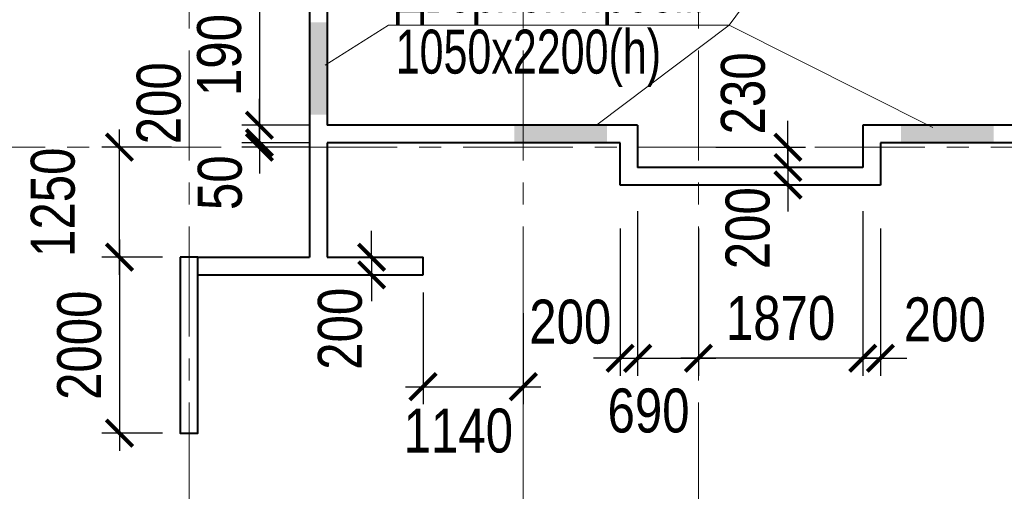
# Model space of a CAD drawing. Extents: x -8631841 to -8525813, y 4017860 to 4564755.
# Tile 107 of 112: x -8578457 to -8567264, y 4542433 to 4547793. Entities that reach past the tile are written whole.
import ezdxf

# ---------------------------------------------------------------- set-up
doc = ezdxf.new("R2010")
doc.units = 0
doc.header["$LTSCALE"] = 1000
doc.header["$MEASUREMENT"] = 0
doc.linetypes.add('CENTER', pattern=[2, 1.25, -0.25, 0.25, -0.25])
for name, color, linetype, lineweight in [('CК-400-Т(двери)', 7, 'Continuous', 20), ('СК-040-С(тены)', 12, 'Continuous', 40), ('СК-043-С-ПИЛОНЫ', 5, 'Continuous', 40), ('СК-100-О(си)', 7, 'CENTER', 15), ('СК-300-Р(азмеры)', 7, 'Continuous', 20), ('СК-343-Р-КОЛОННЫ', 7, 'Continuous', 13), ('СК-600-Ш(триховка', 7, 'Continuous', 15)]:
    doc.layers.add(name, color=color, linetype=linetype, lineweight=lineweight)
doc.styles.add('RUSS', font='arial.ttf', dxfattribs={"width": 0.8})
doc.dimstyles.new('100-200', dxfattribs={"dimscale": 0, "dimtxt": 500, "dimasz": 300, "dimexe": 200, "dimexo": 200, "dimgap": 200, "dimtad": 1, "dimdec": 0, "dimzin": 0, "dimdsep": 46, "dimtxsty": 'RUSS', "dimblk": 'ARCHTICK', "dimcen": 0.096, "dimdle": 200, "dimclrd": 7, "dimclre": 7, "dimclrt": 256, "dimadec": 0, "dimazin": 0, "dimtfac": 1, "dimtdec": 0, "dimtmove": 2, "dimatfit": 3, "dimldrblk": 'OBLIQUE', "dimfxl": 1, "dimtolj": 1, "dimtzin": 0, "dimarcsym": 0})

# ---------------------------------------------------------------- blocks, each defined once
blk = doc.blocks.new('A$Cc2edbf5f')
at = {"layer": 'СК-040-С(тены)'}
for p, q in [((27490, 9790), (27490, 6185)), ((27690, 9590), (27690, 7685)), ((31220, 7685), (27690, 7685)), ((31220, 7685), (31220, 7205)), ((38210, 7685), (33780, 7685)), ((33780, 7685), (33780, 7205)), ((31020, 7485), (27690, 7485)), ((27690, 7485), (27690, 6185)), ((31020, 7005), (31020, 7485)), ((38410, 7485), (33980, 7485)), ((33980, 7485), (33980, 7005)), ((33780, 7205), (31220, 7205)), ((33980, 7005), (31020, 7005)), ((26220, 6185), (27490, 6185)), ((27506, 6185), (27506, 6185)), ((27690, 6185), (28780, 6185)), ((28780, 5985), (28780, 6185)), ((26220, 5985), (28780, 5985))]:
    blk.add_line(p, q, dxfattribs=at)
at = {"layer": 'СК-043-С-ПИЛОНЫ'}
blk.add_lwpolyline([(26020, 6185), (26020, 4186), (26220, 4186), (26220, 6185), (26020, 6185)], dxfattribs=at)
at = {"layer": 'СК-600-Ш(триховка', "color": 7}
for points in [[(27690, 8856), (27490, 8856), (27690, 7806), (27490, 7806)], [(29820, 7685), (29820, 7485), (30870, 7685), (30870, 7485)], [(34216, 7685), (34216, 7485), (35266, 7685), (35266, 7485)]]:
    blk.add_solid(points, dxfattribs=at)
blk = doc.blocks.new('оси')
at = {"layer": 'СК-100-О(си)'}
for p, q in [((-17800, 18534.9), (-17800, -7257.5)), ((-14000, 18534.9), (-14000, -7257.5)), ((-12010, 18534.9), (-12010, -7257.5)), ((-46685.3, 7435), (6554.2, 7435))]:
    blk.add_line(p, q, dxfattribs=at)
blk = doc.blocks.new('A$C858fb3ef')
at = {"layer": 'СК-300-Р(азмеры)'}
blk.add_blockref('оси', (0, 0), dxfattribs=at)
blk = doc.blocks.new('A$C573b34c5')
blk.add_blockref('A$C858fb3ef', (0, 0))
blk = doc.blocks.new('_ArchTick')
at = {"color": 0, "linetype": 'ByBlock', "const_width": 0.15}
blk.add_lwpolyline([(-0.5, -0.5), (0.5, 0.5)], dxfattribs=at)
blk = doc.blocks.new('*D82')
at = {"layer": 'Defpoints', "color": 0, "transparency": 16777216}
for p in [(-8576632, 4545093), (-8577323, 4543093), (-8576632, 4543093)]:
    blk.add_point(p, dxfattribs=at)
at = {"layer": 'СК-343-Р-КОЛОННЫ', "color": 7, "lineweight": -2, "transparency": 16777216}
for p, q in [((-8577323, 4545293), (-8577323, 4542893)), ((-8576832, 4545093), (-8577523, 4545093)), ((-8576832, 4543093), (-8577523, 4543093))]:
    blk.add_line(p, q, dxfattribs=at)
at = {"layer": 'СК-343-Р-КОЛОННЫ', "color": 7, "lineweight": -2, "transparency": 16777216, "xscale": 300, "yscale": 300, "zscale": 300}
for p, rotation in [((-8577323, 4545093), 90), ((-8577323, 4543093), 270)]:
    blk.add_blockref('_ArchTick', p, dxfattribs=dict(at, rotation=rotation))
at = {"layer": 'СК-343-Р-КОЛОННЫ', "transparency": 16777216, "insert": (-8577778, 4544093), "char_height": 500, "attachment_point": 5, "rotation": 90, "style": 'RUSS'}
blk.add_mtext('\\A1;2000', dxfattribs=at)
blk = doc.blocks.new('_Oblique')
at = {"color": 0, "linetype": 'ByBlock', "lineweight": -2}
blk.add_line((-0.5, -0.5), (0.5, 0.5), dxfattribs=at)
blk = doc.blocks.new('*D83')
at = {"layer": 'Defpoints', "color": 0, "transparency": 16777216}
for p in [(-8577323, 4546343), (-8576532, 4546343), (-8576632, 4545093)]:
    blk.add_point(p, dxfattribs=at)
at = {"layer": 'СК-343-Р-КОЛОННЫ', "color": 7, "lineweight": -2, "transparency": 16777216}
for p, q in [((-8577323, 4544893), (-8577323, 4546543)), ((-8576732, 4546343), (-8577523, 4546343)), ((-8576832, 4545093), (-8577523, 4545093))]:
    blk.add_line(p, q, dxfattribs=at)
at = {"layer": 'СК-343-Р-КОЛОННЫ', "color": 7, "lineweight": -2, "transparency": 16777216, "xscale": 300, "yscale": 300, "zscale": 300}
for p, rotation in [((-8577323, 4546343), 90), ((-8577323, 4545093), 270)]:
    blk.add_blockref('_ArchTick', p, dxfattribs=dict(at, rotation=rotation))
at = {"layer": 'СК-343-Р-КОЛОННЫ', "transparency": 16777216, "insert": (-8578078, 4545718), "char_height": 500, "attachment_point": 5, "rotation": 90, "style": 'RUSS'}
blk.add_mtext('\\A1;1250', dxfattribs=at)
blk = doc.blocks.new('*D84')
at = {"layer": 'Defpoints', "color": 0, "transparency": 16777216}
for p in [(-8574962, 4545093), (-8575364, 4544893), (-8574456, 4544893)]:
    blk.add_point(p, dxfattribs=at)
at = {"layer": 'СК-343-Р-КОЛОННЫ', "color": 7, "lineweight": -2, "transparency": 16777216}
for p, q in [((-8574456, 4545093), (-8574456, 4545393)), ((-8574762, 4545093), (-8574256, 4545093)), ((-8574456, 4545093), (-8574456, 4544893)), ((-8575164, 4544893), (-8574256, 4544893)), ((-8574456, 4544893), (-8574456, 4544593))]:
    blk.add_line(p, q, dxfattribs=at)
at = {"layer": 'СК-343-Р-КОЛОННЫ', "color": 7, "lineweight": -2, "transparency": 16777216, "xscale": 300, "yscale": 300, "zscale": 300}
for p, rotation in [((-8574456, 4545093), 270), ((-8574456, 4544893), 90)]:
    blk.add_blockref('_ArchTick', p, dxfattribs=dict(at, rotation=rotation))
at = {"layer": 'СК-343-Р-КОЛОННЫ', "transparency": 16777216, "insert": (-8574814, 4544280), "char_height": 500, "attachment_point": 5, "rotation": 90, "style": 'RUSS'}
blk.add_mtext('\\A1;200', dxfattribs=at)
blk = doc.blocks.new('*D202')
at = {"layer": 'Defpoints', "color": 0, "transparency": 16777216}
for p in [(-8574962, 4548498), (-8575732, 4546593), (-8574962, 4546593)]:
    blk.add_point(p, dxfattribs=at)
at = {"layer": 'СК-343-Р-КОЛОННЫ', "color": 7, "lineweight": -2, "transparency": 16777216}
for p, q in [((-8575732, 4548698), (-8575732, 4546393)), ((-8575162, 4548498), (-8575932, 4548498)), ((-8575162, 4546593), (-8575932, 4546593))]:
    blk.add_line(p, q, dxfattribs=at)
at = {"layer": 'СК-343-Р-КОЛОННЫ', "color": 7, "lineweight": -2, "transparency": 16777216, "xscale": 300, "yscale": 300, "zscale": 300}
for p, rotation in [((-8575732, 4548498), 90), ((-8575732, 4546593), 270)]:
    blk.add_blockref('_ArchTick', p, dxfattribs=dict(at, rotation=rotation))
at = {"layer": 'СК-343-Р-КОЛОННЫ', "transparency": 16777216, "insert": (-8576187, 4547546), "char_height": 500, "attachment_point": 5, "rotation": 90, "style": 'RUSS'}
blk.add_mtext('\\A1;1905', dxfattribs=at)
blk = doc.blocks.new('*D203')
at = {"layer": 'Defpoints', "color": 0, "transparency": 16777216}
for p in [(-8574962, 4546593), (-8575732, 4546393), (-8574962, 4546393)]:
    blk.add_point(p, dxfattribs=at)
at = {"layer": 'СК-343-Р-КОЛОННЫ', "color": 7, "lineweight": -2, "transparency": 16777216}
for p, q in [((-8575732, 4546593), (-8575732, 4546893)), ((-8575162, 4546593), (-8575932, 4546593)), ((-8575732, 4546593), (-8575732, 4546393)), ((-8575162, 4546393), (-8575932, 4546393)), ((-8575732, 4546393), (-8575732, 4546093))]:
    blk.add_line(p, q, dxfattribs=at)
at = {"layer": 'СК-343-Р-КОЛОННЫ', "color": 7, "lineweight": -2, "transparency": 16777216, "xscale": 300, "yscale": 300, "zscale": 300}
for p, rotation in [((-8575732, 4546593), 270), ((-8575732, 4546393), 90)]:
    blk.add_blockref('_ArchTick', p, dxfattribs=dict(at, rotation=rotation))
at = {"layer": 'СК-343-Р-КОЛОННЫ', "transparency": 16777216, "insert": (-8576874, 4546843), "char_height": 500, "attachment_point": 5, "rotation": 90, "style": 'RUSS'}
blk.add_mtext('\\A1;200', dxfattribs=at)
blk = doc.blocks.new('*D204')
at = {"layer": 'Defpoints', "color": 0, "transparency": 16777216}
for p in [(-8574962, 4546393), (-8575732, 4546343), (-8574962, 4546343)]:
    blk.add_point(p, dxfattribs=at)
at = {"layer": 'СК-343-Р-КОЛОННЫ', "color": 7, "lineweight": -2, "transparency": 16777216}
for p, q in [((-8575732, 4546393), (-8575732, 4546693)), ((-8575162, 4546393), (-8575932, 4546393)), ((-8575732, 4546393), (-8575732, 4546343)), ((-8575162, 4546343), (-8575932, 4546343)), ((-8575732, 4546343), (-8575732, 4546043))]:
    blk.add_line(p, q, dxfattribs=at)
at = {"layer": 'СК-343-Р-КОЛОННЫ', "color": 7, "lineweight": -2, "transparency": 16777216, "xscale": 300, "yscale": 300, "zscale": 300}
for p, rotation in [((-8575732, 4546393), 270), ((-8575732, 4546343), 90)]:
    blk.add_blockref('_ArchTick', p, dxfattribs=dict(at, rotation=rotation))
at = {"layer": 'СК-343-Р-КОЛОННЫ', "transparency": 16777216, "insert": (-8576179, 4545940), "char_height": 500, "attachment_point": 5, "rotation": 90, "style": 'RUSS'}
blk.add_mtext('\\A1;50', dxfattribs=at)
blk = doc.blocks.new('*D211')
at = {"layer": 'Defpoints', "color": 0, "transparency": 16777216}
for p in [(-8568872, 4545818), (-8568672, 4545618), (-8568672, 4543945)]:
    blk.add_point(p, dxfattribs=at)
at = {"layer": 'СК-343-Р-КОЛОННЫ', "color": 7, "lineweight": -2, "transparency": 16777216}
for p, q in [((-8568872, 4545618), (-8568872, 4543745)), ((-8568672, 4545418), (-8568672, 4543745)), ((-8568872, 4543945), (-8569172, 4543945)), ((-8568872, 4543945), (-8568672, 4543945)), ((-8568672, 4543945), (-8568372, 4543945))]:
    blk.add_line(p, q, dxfattribs=at)
at = {"layer": 'СК-343-Р-КОЛОННЫ', "color": 7, "lineweight": -2, "transparency": 16777216, "xscale": 300, "yscale": 300, "zscale": 300}
blk.add_blockref('_ArchTick', (-8568872, 4543945), dxfattribs=at)
at = {"layer": 'СК-343-Р-КОЛОННЫ', "color": 7, "lineweight": -2, "transparency": 16777216, "xscale": 300, "yscale": 300, "zscale": 300, "rotation": 180}
blk.add_blockref('_ArchTick', (-8568672, 4543945), dxfattribs=at)
at = {"layer": 'СК-343-Р-КОЛОННЫ', "transparency": 16777216, "insert": (-8567940, 4544383), "char_height": 500, "attachment_point": 5, "style": 'RUSS'}
blk.add_mtext('\\A1;200', dxfattribs=at)
blk = doc.blocks.new('*D212')
at = {"layer": 'Defpoints', "color": 0, "transparency": 16777216}
for p in [(-8568872, 4545818), (-8570742, 4545618), (-8570742, 4543945)]:
    blk.add_point(p, dxfattribs=at)
at = {"layer": 'СК-343-Р-КОЛОННЫ', "color": 7, "lineweight": -2, "transparency": 16777216}
for p, q in [((-8568872, 4545618), (-8568872, 4543745)), ((-8570742, 4545418), (-8570742, 4543745)), ((-8568672, 4543945), (-8570942, 4543945))]:
    blk.add_line(p, q, dxfattribs=at)
at = {"layer": 'СК-343-Р-КОЛОННЫ', "color": 7, "lineweight": -2, "transparency": 16777216, "xscale": 300, "yscale": 300, "zscale": 300, "rotation": 180}
blk.add_blockref('_ArchTick', (-8570742, 4543945), dxfattribs=at)
at = {"layer": 'СК-343-Р-КОЛОННЫ', "color": 7, "lineweight": -2, "transparency": 16777216, "xscale": 300, "yscale": 300, "zscale": 300}
blk.add_blockref('_ArchTick', (-8568872, 4543945), dxfattribs=at)
at = {"layer": 'СК-343-Р-КОЛОННЫ', "transparency": 16777216, "insert": (-8569807, 4544400), "char_height": 500, "attachment_point": 5, "style": 'RUSS'}
blk.add_mtext('\\A1;1870', dxfattribs=at)
blk = doc.blocks.new('*D213')
at = {"layer": 'Defpoints', "color": 0, "transparency": 16777216}
for p in [(-8571432, 4545818), (-8570742, 4545618), (-8570742, 4543945)]:
    blk.add_point(p, dxfattribs=at)
at = {"layer": 'СК-343-Р-КОЛОННЫ', "color": 7, "lineweight": -2, "transparency": 16777216}
for p, q in [((-8571432, 4545618), (-8571432, 4543745)), ((-8570742, 4545418), (-8570742, 4543745)), ((-8571632, 4543945), (-8570542, 4543945))]:
    blk.add_line(p, q, dxfattribs=at)
at = {"layer": 'СК-343-Р-КОЛОННЫ', "color": 7, "lineweight": -2, "transparency": 16777216, "xscale": 300, "yscale": 300, "zscale": 300, "rotation": 180}
blk.add_blockref('_ArchTick', (-8571432, 4543945), dxfattribs=at)
at = {"layer": 'СК-343-Р-КОЛОННЫ', "color": 7, "lineweight": -2, "transparency": 16777216, "xscale": 300, "yscale": 300, "zscale": 300}
blk.add_blockref('_ArchTick', (-8570742, 4543945), dxfattribs=at)
at = {"layer": 'СК-343-Р-КОЛОННЫ', "transparency": 16777216, "insert": (-8571308, 4543348), "char_height": 500, "attachment_point": 5, "style": 'RUSS'}
blk.add_mtext('\\A1;690', dxfattribs=at)
blk = doc.blocks.new('*D214')
at = {"layer": 'Defpoints', "color": 0, "transparency": 16777216}
for p in [(-8571432, 4545818), (-8571632, 4545618), (-8571432, 4543945)]:
    blk.add_point(p, dxfattribs=at)
at = {"layer": 'СК-343-Р-КОЛОННЫ', "color": 7, "lineweight": -2, "transparency": 16777216}
for p, q in [((-8571432, 4545618), (-8571432, 4543745)), ((-8571632, 4545418), (-8571632, 4543745)), ((-8571632, 4543945), (-8571932, 4543945)), ((-8571632, 4543945), (-8571432, 4543945)), ((-8571432, 4543945), (-8571132, 4543945))]:
    blk.add_line(p, q, dxfattribs=at)
at = {"layer": 'СК-343-Р-КОЛОННЫ', "color": 7, "lineweight": -2, "transparency": 16777216, "xscale": 300, "yscale": 300, "zscale": 300}
blk.add_blockref('_ArchTick', (-8571632, 4543945), dxfattribs=at)
at = {"layer": 'СК-343-Р-КОЛОННЫ', "color": 7, "lineweight": -2, "transparency": 16777216, "xscale": 300, "yscale": 300, "zscale": 300, "rotation": 180}
blk.add_blockref('_ArchTick', (-8571432, 4543945), dxfattribs=at)
at = {"layer": 'СК-343-Р-КОЛОННЫ', "transparency": 16777216, "insert": (-8572198, 4544358), "char_height": 500, "attachment_point": 5, "style": 'RUSS'}
blk.add_mtext('\\A1;200', dxfattribs=at)
blk = doc.blocks.new('*D215')
at = {"layer": 'Defpoints', "color": 0, "transparency": 16777216}
for p in [(-8570742, 4546343), (-8570742, 4546113), (-8569723, 4546113)]:
    blk.add_point(p, dxfattribs=at)
at = {"layer": 'СК-343-Р-КОЛОННЫ', "color": 7, "lineweight": -2, "transparency": 16777216}
for p, q in [((-8569723, 4546343), (-8569723, 4546643)), ((-8570542, 4546343), (-8569523, 4546343)), ((-8569723, 4546343), (-8569723, 4546113)), ((-8570542, 4546113), (-8569523, 4546113)), ((-8569723, 4546113), (-8569723, 4545813))]:
    blk.add_line(p, q, dxfattribs=at)
at = {"layer": 'СК-343-Р-КОЛОННЫ', "color": 7, "lineweight": -2, "transparency": 16777216, "xscale": 300, "yscale": 300, "zscale": 300}
for p, rotation in [((-8569723, 4546343), 270), ((-8569723, 4546113), 90)]:
    blk.add_blockref('_ArchTick', p, dxfattribs=dict(at, rotation=rotation))
at = {"layer": 'СК-343-Р-КОЛОННЫ', "transparency": 16777216, "insert": (-8570232, 4546955), "char_height": 500, "attachment_point": 5, "rotation": 90, "style": 'RUSS'}
blk.add_mtext('\\A1;230', dxfattribs=at)
blk = doc.blocks.new('*D216')
at = {"layer": 'Defpoints', "color": 0, "transparency": 16777216}
for p in [(-8570743, 4546113), (-8570743, 4545913), (-8569723, 4545913)]:
    blk.add_point(p, dxfattribs=at)
at = {"layer": 'СК-343-Р-КОЛОННЫ', "color": 7, "lineweight": -2, "transparency": 16777216}
for p, q in [((-8569723, 4546113), (-8569723, 4546413)), ((-8570543, 4546113), (-8569523, 4546113)), ((-8569723, 4546113), (-8569723, 4545913)), ((-8570543, 4545913), (-8569523, 4545913)), ((-8569723, 4545913), (-8569723, 4545613))]:
    blk.add_line(p, q, dxfattribs=at)
at = {"layer": 'СК-343-Р-КОЛОННЫ', "color": 7, "lineweight": -2, "transparency": 16777216, "xscale": 300, "yscale": 300, "zscale": 300}
for p, rotation in [((-8569723, 4546113), 270), ((-8569723, 4545913), 90)]:
    blk.add_blockref('_ArchTick', p, dxfattribs=dict(at, rotation=rotation))
at = {"layer": 'СК-343-Р-КОЛОННЫ', "transparency": 16777216, "insert": (-8570179, 4545423), "char_height": 500, "attachment_point": 5, "rotation": 90, "style": 'RUSS'}
blk.add_mtext('\\A1;200', dxfattribs=at)
blk = doc.blocks.new('*D1194')
at = {"layer": 'Defpoints', "color": 0, "transparency": 16777216}
for p in [(-8573872, 4544893), (-8572732, 4544657), (-8572732, 4543622)]:
    blk.add_point(p, dxfattribs=at)
at = {"layer": 'СК-343-Р-КОЛОННЫ', "color": 7, "lineweight": -2, "transparency": 16777216}
for p, q in [((-8573872, 4544693), (-8573872, 4543422)), ((-8572732, 4544457), (-8572732, 4543422)), ((-8574072, 4543622), (-8572532, 4543622))]:
    blk.add_line(p, q, dxfattribs=at)
at = {"layer": 'СК-343-Р-КОЛОННЫ', "color": 7, "lineweight": -2, "transparency": 16777216, "xscale": 300, "yscale": 300, "zscale": 300, "rotation": 180}
blk.add_blockref('_ArchTick', (-8573872, 4543622), dxfattribs=at)
at = {"layer": 'СК-343-Р-КОЛОННЫ', "color": 7, "lineweight": -2, "transparency": 16777216, "xscale": 300, "yscale": 300, "zscale": 300}
blk.add_blockref('_ArchTick', (-8572732, 4543622), dxfattribs=at)
at = {"layer": 'СК-343-Р-КОЛОННЫ', "transparency": 16777216, "insert": (-8573470, 4543120), "char_height": 500, "attachment_point": 5, "style": 'RUSS'}
blk.add_mtext('\\A1;1140', dxfattribs=at)

msp = doc.modelspace()

# ---------------------------------------------------------------- linework, layer by layer
at = {"layer": 'CК-400-Т(двери)'}
for p, q in [((-8570392.1, 4547730.8), (-8568564.9, 4550204.2)), ((-8574265.9, 4547730.8), (-8574983.2, 4547274.6))]:
    msp.add_line(p, q, dxfattribs=at)
at = {"layer": 'CК-400-Т(двери)', "color": 7}
msp.add_line((-8570392.1, 4547730.8), (-8571897.5, 4546596.5), dxfattribs=at)
msp.add_lwpolyline([(-8574265.9, 4547730.8), (-8570392.1, 4547730.8), (-8568076.9, 4546569)], dxfattribs=at)

# ---------------------------------------------------------------- block references
at = {"layer": 'СК-043-С-ПИЛОНЫ'}
msp.add_blockref('A$Cc2edbf5f', (-8602652.1, 4538907.6), dxfattribs=at)
at = {"layer": 'СК-300-Р(азмеры)'}
msp.add_blockref('A$C573b34c5', (-8558731.8, 4538907.7), dxfattribs=at)

# ---------------------------------------------------------------- texts
at = {"layer": 'CК-400-Т(двери)', "color": 7, "insert": (-8574182.6, 4548376.5), "char_height": 500, "width": 4535.799, "attachment_point": 1, "line_spacing_factor": 0.835689, "style": 'RUSS'}
msp.add_mtext('{\\W0.7;Дверной проем\\P1050х2200(h)}', dxfattribs=at)

# ---------------------------------------------------------------- dimensions: what is measured, and where the dimension line sits
at = {"layer": 'СК-343-Р-КОЛОННЫ'}
for base, p1, p2, picture, middle in [((-8575731.5, 4546593), (-8574962, 4548498), (-8574962, 4546593), '*D202', (-8576186.8, 4547545.5)), ((-8577323, 4546342.7), (-8576632, 4545093), (-8576531.8, 4546342.7), '*D83', (-8578078.3, 4545717.9)), ((-8577322.6, 4543093.3), (-8576632, 4545093), (-8576632, 4543093.3), '*D82', (-8577777.9, 4544093.1))]:
    dim = msp.add_linear_dim(base=base, p1=p1, p2=p2, angle=90, dimstyle='100-200', override={"dimscale": 1}, dxfattribs=at)
    dim.commit()
    dim.dimension.update_dxf_attribs({"geometry": picture, "text_midpoint": middle})
for base, p1, p2, picture, middle in [((-8569722.7, 4546113), (-8570741.8, 4546342.7), (-8570741.8, 4546113), '*D215', (-8570232.2, 4546954.6)), ((-8575731.5, 4546393), (-8574962, 4546593), (-8574962, 4546393), '*D203', (-8576873.9, 4546842.7)), ((-8575731.5, 4546342.7), (-8574962, 4546393), (-8574962, 4546342.7), '*D204', (-8576178.7, 4545940)), ((-8569723.5, 4545913), (-8570742.6, 4546113), (-8570742.6, 4545913), '*D216', (-8570178.6, 4545423)), ((-8574455.9, 4544893), (-8574962, 4545093), (-8575364.3, 4544893), '*D84', (-8574813.6, 4544280.2))]:
    dim = msp.add_linear_dim(base=base, p1=p1, p2=p2, angle=90, dimstyle='100-200', override={"dimscale": 1}, dxfattribs=at)
    dim.commit()
    dim.dimension.update_dxf_attribs({"geometry": picture, "text_midpoint": middle, "dimtype": 160})
for base, p1, p2, picture, middle in [((-8571432, 4543945.1), (-8571632, 4545618), (-8571432, 4545818), '*D214', (-8572198, 4544357.7)), ((-8570741.8, 4543944.7), (-8571432, 4545818), (-8570741.8, 4545618), '*D213', (-8571307.5, 4543348.4)), ((-8568672, 4543945.1), (-8568872, 4545818), (-8568672, 4545618), '*D211', (-8567939.5, 4544382.6)), ((-8572731.8, 4543621.8), (-8573872, 4544893), (-8572731.8, 4544657.2), '*D1194', (-8573470, 4543120.4))]:
    dim = msp.add_linear_dim(base=base, p1=p1, p2=p2, dimstyle='100-200', override={"dimscale": 1}, dxfattribs=at)
    dim.commit()
    dim.dimension.update_dxf_attribs({"geometry": picture, "text_midpoint": middle, "dimtype": 160})
dim = msp.add_linear_dim(base=(-8570741.8, 4543944.7), p1=(-8568872, 4545818), p2=(-8570741.8, 4545618), dimstyle='100-200', override={"dimscale": 1}, dxfattribs=at)
dim.commit()
dim.dimension.update_dxf_attribs({"geometry": '*D212', "text_midpoint": (-8569806.9, 4544400)})

doc.saveas('drawing.dxf')
